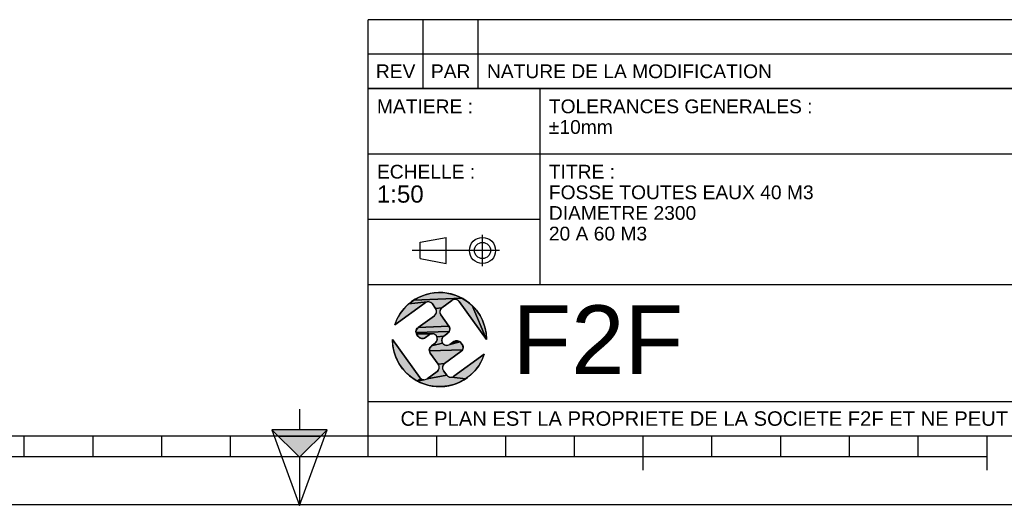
# Model space of a CAD drawing. Header units: millimetres. Extents: x 0 to 420, y 0 to 297.
# Tile 19 of 31: x 169 to 313, y 0 to 71. Entities that reach past the tile are written whole.
import ezdxf

# ---------------------------------------------------------------- set-up
doc = ezdxf.new("R2010")
doc.units = ezdxf.units.MM
doc.header["$LTSCALE"] = 23.1
doc.layers.get('0').update_dxf_attribs({"linetype": 'CONTINUOUS'})
doc.styles.get("Standard").update_dxf_attribs({"font": 'arial.ttf'})

# ---------------------------------------------------------------- blocks, each defined once
blk = doc.blocks.new('MARGEA3_BL0', base_point=(210.000078, 148.5))
at = {"color": 7, "linetype": 'Continuous'}
for p, q in [((10.000078, 10.000001), (410.000078, 10.000001)), ((170.000078, 7.000001), (170.000078, 10.000001)), ((180.000078, 7.000001), (180.000078, 10.000001)), ((190.000078, 7.000001), (190.000078, 10.000001)), ((200.000078, 7.000001), (200.000078, 10.000001)), ((220.000078, 7.000001), (220.000078, 10.000001)), ((230.000078, 7.000001), (230.000078, 10.000001)), ((240.000078, 7.000001), (240.000078, 10.000001)), ((250.000078, 7.000001), (250.000078, 10.000001)), ((260.000078, 5.000001), (260.000078, 10.000001)), ((270.000078, 7.000001), (270.000078, 10.000001)), ((280.000078, 7.000001), (280.000078, 10.000001)), ((290.000078, 7.000001), (290.000078, 10.000001)), ((300.000078, 7.000001), (300.000078, 10.000001)), ((310.000078, 5.000001), (310.000078, 10.000001)), ((110.000078, 7.000001), (310.000078, 7.000001)), ((0.000078, 0), (420.000078, 0))]:
    blk.add_line(p, q, dxfattribs=at)
blk = doc.blocks.new('REPERE_ORIENTATION_BL1', base_point=(210.02, 6.88))
at = {"color": 7, "linetype": 'Continuous'}
for p, q in [((210.02, 13.88), (210.02, 10.88)), ((210.02, 6.88), (206.02, 10.88)), ((214.02, 10.88), (206.02, 10.88)), ((206.02, 10.88), (210.02, -0.12)), ((210.02, 6.88), (214.02, 10.88)), ((210.02, -0.12), (214.02, 10.88)), ((213.02, 9.88), (207.02, 9.88)), ((210.02, 6.88), (210.02, -0.12))]:
    blk.add_line(p, q, dxfattribs=at)
blk.add_solid([(206.02, 10.88), (210.02, 6.88), (214.02, 10.88)], dxfattribs=at)
blk = doc.blocks.new('ISO_BL2', base_point=(232.75, 36.94))
at = {"color": 2, "linetype": 'Continuous'}
for p, q in [((227.55, 38.13), (231.35, 38.84)), ((231.35, 35.04), (231.35, 38.84)), ((236.63, 34.66), (236.63, 39.22)), ((227.55, 35.76), (227.55, 38.13)), ((239.09, 36.94), (226.41, 36.94)), ((227.55, 35.76), (231.35, 35.04))]:
    blk.add_line(p, q, dxfattribs=at)
for radius in [1.9, 1.18]:
    blk.add_circle((236.63, 36.94), radius, dxfattribs=at)
blk = doc.blocks.new('LOGO-F2F-A3_BL3', base_point=(230.38, 23.99))
at = {"linetype": 'Continuous'}
for points in [[(229.18, 30.73), (230.09, 30.83), (231.01, 30.81), (231.92, 30.66), (232.8, 30.39), (233.64, 30.01), (226.63, 29.71), (227.43, 30.17), (228.28, 30.51)], [(228.29, 29.32), (223.88, 26.13), (224.22, 26.98), (224.68, 27.78), (225.24, 28.51), (225.89, 29.16), (228.6, 29.45), (228.44, 29.41)], [(232.34, 29.76), (232.19, 29.68), (230.73, 28.62), (229.81, 28.51), (229.34, 29.16), (229.23, 29.28), (229.09, 29.38), (228.93, 29.44), (228.77, 29.47), (228.6, 29.45), (225.89, 29.16), (226.63, 29.71), (233.64, 30.01), (234.42, 29.52), (235.12, 28.93), (237.23, 23.99), (233.24, 29.51), (233.13, 29.63), (232.99, 29.73), (232.83, 29.79), (232.67, 29.82), (232.5, 29.81)], [(237.17, 24.9), (237.23, 23.99), (235.12, 28.93), (235.74, 28.25), (236.27, 27.49), (236.68, 26.67), (236.99, 25.81)], [(230.61, 28.51), (230.51, 28.37), (230.45, 28.21), (230.42, 28.05), (230.43, 27.88), (230.48, 27.72), (230.56, 27.57), (231.74, 25.95), (227.26, 25.74), (229.64, 27.46), (229.76, 27.57), (229.86, 27.71), (229.92, 27.87), (229.95, 28.03), (229.94, 28.2), (229.89, 28.36), (229.81, 28.51), (230.73, 28.62)], [(231.82, 25.81), (231.87, 25.65), (231.88, 25.48), (231.85, 25.31), (231.79, 25.16), (226.96, 25), (226.95, 25.17), (226.98, 25.33), (227.04, 25.49), (227.14, 25.63), (227.26, 25.74), (231.74, 25.95)], [(231.69, 25.02), (231.57, 24.91), (231, 24.5), (230.01, 24.38), (229.93, 24.52), (229.82, 24.65), (229.68, 24.74), (229.53, 24.81), (229.36, 24.83), (227.01, 24.84), (226.96, 25), (231.79, 25.16)], [(229.03, 24.77), (228.88, 24.69), (228.32, 24.28), (228.17, 24.2), (228.01, 24.15), (227.84, 24.14), (227.68, 24.17), (227.52, 24.23), (227.38, 24.33), (227.27, 24.45), (227.09, 24.69), (227.01, 24.84), (229.36, 24.83), (229.19, 24.82)], [(230.88, 24.38), (230.78, 24.24), (230.72, 24.09), (230.69, 23.92), (230.7, 23.76), (230.75, 23.59), (230.83, 23.45), (229.2, 23.07), (229.76, 23.48), (229.89, 23.59), (229.98, 23.73), (230.05, 23.88), (230.07, 24.05), (230.06, 24.22), (230.01, 24.38), (231, 24.5)], [(223.59, 23.07), (223.53, 23.99), (227.53, 18.46), (227.64, 18.34), (227.13, 17.96), (226.35, 18.45), (225.64, 19.04), (225.02, 19.72), (224.5, 20.48), (224.08, 21.3), (223.78, 22.17)], [(233.49, 23.52), (233.67, 23.28), (233.75, 23.13), (233.8, 22.97), (233.81, 22.8), (233.79, 22.64), (233.72, 22.48), (228.9, 22.33), (228.89, 22.49), (228.91, 22.66), (228.98, 22.82), (229.07, 22.95), (229.2, 23.07), (230.83, 23.45), (230.95, 23.32), (231.08, 23.23), (231.24, 23.16), (231.41, 23.14), (231.57, 23.15), (231.73, 23.2), (231.88, 23.28), (233.38, 23.65)], [(232.92, 23.83), (233.09, 23.8), (233.24, 23.74), (233.38, 23.65), (231.88, 23.28), (232.45, 23.69), (232.59, 23.77), (232.75, 23.82)], [(233.63, 22.34), (233.5, 22.23), (231.12, 20.51), (230.2, 20.4), (229.03, 22.02), (228.95, 22.16), (228.9, 22.33), (233.72, 22.48)], [(234.87, 18.81), (234.14, 18.26), (232.17, 18.52), (232.33, 18.57), (232.47, 18.65), (236.89, 21.84), (236.54, 20.99), (236.09, 20.19), (235.53, 19.46)], [(231, 20.4), (230.9, 20.26), (230.84, 20.1), (230.82, 19.94), (230.83, 19.77), (230.87, 19.61), (230.96, 19.46), (231.43, 18.82), (228.57, 18.3), (230.03, 19.35), (230.16, 19.46), (230.25, 19.6), (230.32, 19.76), (230.34, 19.92), (230.33, 20.09), (230.28, 20.25), (230.2, 20.4), (231.12, 20.51)], [(232, 18.51), (232.17, 18.52), (234.14, 18.26), (233.34, 17.81), (232.48, 17.47), (231.59, 17.24), (230.67, 17.14), (229.75, 17.16), (228.85, 17.31), (227.96, 17.58), (227.13, 17.96), (228.1, 18.15), (228.27, 18.17), (228.43, 18.21), (228.57, 18.3), (231.43, 18.82), (231.54, 18.69), (231.68, 18.6), (231.83, 18.53)], [(228.1, 18.15), (227.13, 17.96), (227.64, 18.34), (227.78, 18.24), (227.93, 18.18)]]:
    blk.add_hatch(color=2, dxfattribs=at).paths.add_polyline_path(points)
at = {"color": 2, "linetype": 'Continuous'}
for p, q in [((226.63, 29.71), (227.43, 30.17)), ((227.43, 30.17), (228.28, 30.51)), ((228.28, 30.51), (229.18, 30.73)), ((229.18, 30.73), (230.09, 30.83)), ((230.09, 30.83), (231.01, 30.81)), ((231.01, 30.81), (231.92, 30.66)), ((231.92, 30.66), (232.8, 30.39)), ((232.8, 30.39), (233.64, 30.01)), ((225.24, 28.51), (225.89, 29.16)), ((225.89, 29.16), (226.63, 29.71)), ((228.6, 29.45), (225.89, 29.16)), ((233.64, 30.01), (226.63, 29.71)), ((228.44, 29.41), (228.29, 29.32)), ((228.6, 29.45), (228.44, 29.41)), ((228.77, 29.47), (228.6, 29.45)), ((228.93, 29.44), (228.77, 29.47)), ((229.09, 29.38), (228.93, 29.44)), ((229.23, 29.28), (229.09, 29.38)), ((229.34, 29.16), (229.23, 29.28)), ((232.34, 29.76), (232.19, 29.68)), ((232.5, 29.81), (232.34, 29.76)), ((232.67, 29.82), (232.5, 29.81)), ((232.83, 29.79), (232.67, 29.82)), ((232.99, 29.73), (232.83, 29.79)), ((233.13, 29.63), (232.99, 29.73)), ((233.24, 29.51), (233.13, 29.63)), ((233.64, 30.01), (234.42, 29.52)), ((234.42, 29.52), (235.12, 28.93)), ((235.12, 28.93), (237.23, 23.99)), ((235.12, 28.93), (235.74, 28.25)), ((224.22, 26.98), (224.68, 27.78)), ((224.68, 27.78), (225.24, 28.51)), ((229.64, 27.46), (229.76, 27.57)), ((229.76, 27.57), (229.86, 27.71)), ((230.73, 28.62), (229.81, 28.51)), ((229.89, 28.36), (229.81, 28.51)), ((229.86, 27.71), (229.92, 27.87)), ((229.94, 28.2), (229.89, 28.36)), ((229.92, 27.87), (229.95, 28.03)), ((229.95, 28.03), (229.94, 28.2)), ((230.45, 28.21), (230.42, 28.05)), ((230.42, 28.05), (230.43, 27.88)), ((230.43, 27.88), (230.48, 27.72)), ((230.51, 28.37), (230.45, 28.21)), ((230.48, 27.72), (230.56, 27.57)), ((230.61, 28.51), (230.51, 28.37)), ((230.73, 28.62), (230.61, 28.51)), ((235.74, 28.25), (236.27, 27.49)), ((236.27, 27.49), (236.68, 26.67)), ((223.88, 26.13), (224.22, 26.98)), ((231.74, 25.95), (227.26, 25.74)), ((231.74, 25.95), (231.82, 25.81)), ((231.82, 25.81), (231.87, 25.65)), ((236.68, 26.67), (236.99, 25.81)), ((236.99, 25.81), (237.17, 24.9)), ((226.95, 25.17), (226.98, 25.33)), ((226.96, 25), (226.95, 25.17)), ((231.79, 25.16), (226.96, 25)), ((227.01, 24.84), (226.96, 25)), ((226.98, 25.33), (227.04, 25.49)), ((227.09, 24.69), (227.01, 24.84)), ((229.36, 24.83), (227.01, 24.84)), ((227.04, 25.49), (227.14, 25.63)), ((227.14, 25.63), (227.26, 25.74)), ((227.38, 24.33), (227.27, 24.45)), ((229.03, 24.77), (228.88, 24.69)), ((229.19, 24.82), (229.03, 24.77)), ((229.36, 24.83), (229.19, 24.82)), ((229.53, 24.81), (229.36, 24.83)), ((229.68, 24.74), (229.53, 24.81)), ((229.82, 24.65), (229.68, 24.74)), ((229.93, 24.52), (229.82, 24.65)), ((230.01, 24.38), (229.93, 24.52)), ((231, 24.5), (230.01, 24.38)), ((230.06, 24.22), (230.01, 24.38)), ((230.88, 24.38), (230.78, 24.24)), ((231, 24.5), (230.88, 24.38)), ((231.69, 25.02), (231.57, 24.91)), ((231.79, 25.16), (231.69, 25.02)), ((231.85, 25.31), (231.79, 25.16)), ((231.88, 25.48), (231.85, 25.31)), ((231.87, 25.65), (231.88, 25.48)), ((237.17, 24.9), (237.23, 23.99)), ((223.59, 23.07), (223.53, 23.99)), ((223.78, 22.17), (223.59, 23.07)), ((227.52, 24.23), (227.38, 24.33)), ((227.68, 24.17), (227.52, 24.23)), ((227.84, 24.14), (227.68, 24.17)), ((228.01, 24.15), (227.84, 24.14)), ((228.17, 24.2), (228.01, 24.15)), ((228.32, 24.28), (228.17, 24.2)), ((228.98, 22.82), (229.07, 22.95)), ((229.07, 22.95), (229.2, 23.07)), ((230.83, 23.45), (229.2, 23.07)), ((229.76, 23.48), (229.89, 23.59)), ((229.89, 23.59), (229.98, 23.73)), ((229.98, 23.73), (230.05, 23.88)), ((230.05, 23.88), (230.07, 24.05)), ((230.07, 24.05), (230.06, 24.22)), ((230.72, 24.09), (230.69, 23.92)), ((230.69, 23.92), (230.7, 23.76)), ((230.7, 23.76), (230.75, 23.59)), ((230.78, 24.24), (230.72, 24.09)), ((230.75, 23.59), (230.83, 23.45)), ((230.83, 23.45), (230.95, 23.32)), ((230.95, 23.32), (231.08, 23.23)), ((231.08, 23.23), (231.24, 23.16)), ((231.24, 23.16), (231.41, 23.14)), ((231.41, 23.14), (231.57, 23.15)), ((231.57, 23.15), (231.73, 23.2)), ((231.73, 23.2), (231.88, 23.28)), ((233.38, 23.65), (231.88, 23.28)), ((232.45, 23.69), (232.59, 23.77)), ((232.59, 23.77), (232.75, 23.82)), ((232.75, 23.82), (232.92, 23.83)), ((232.92, 23.83), (233.09, 23.8)), ((233.09, 23.8), (233.24, 23.74)), ((233.24, 23.74), (233.38, 23.65)), ((233.38, 23.65), (233.49, 23.52)), ((233.67, 23.28), (233.75, 23.13)), ((233.75, 23.13), (233.8, 22.97)), ((233.8, 22.97), (233.81, 22.8)), ((224.08, 21.3), (223.78, 22.17)), ((228.89, 22.49), (228.91, 22.66)), ((228.9, 22.33), (228.89, 22.49)), ((233.72, 22.48), (228.9, 22.33)), ((228.95, 22.16), (228.9, 22.33)), ((228.91, 22.66), (228.98, 22.82)), ((229.03, 22.02), (228.95, 22.16)), ((233.63, 22.34), (233.5, 22.23)), ((233.72, 22.48), (233.63, 22.34)), ((233.79, 22.64), (233.72, 22.48)), ((233.81, 22.8), (233.79, 22.64)), ((236.89, 21.84), (236.54, 20.99)), ((224.5, 20.48), (224.08, 21.3)), ((225.02, 19.72), (224.5, 20.48)), ((231.12, 20.51), (230.2, 20.4)), ((230.28, 20.25), (230.2, 20.4)), ((230.33, 20.09), (230.28, 20.25)), ((230.34, 19.92), (230.33, 20.09)), ((230.84, 20.1), (230.82, 19.94)), ((230.9, 20.26), (230.84, 20.1)), ((231, 20.4), (230.9, 20.26)), ((231.12, 20.51), (231, 20.4)), ((236.09, 20.19), (235.53, 19.46)), ((236.54, 20.99), (236.09, 20.19)), ((225.64, 19.04), (225.02, 19.72)), ((226.35, 18.45), (225.64, 19.04)), ((231.43, 18.82), (228.57, 18.3)), ((230.03, 19.35), (230.16, 19.46)), ((230.16, 19.46), (230.25, 19.6)), ((230.25, 19.6), (230.32, 19.76)), ((230.32, 19.76), (230.34, 19.92)), ((230.82, 19.94), (230.83, 19.77)), ((230.83, 19.77), (230.87, 19.61)), ((230.87, 19.61), (230.96, 19.46)), ((231.43, 18.82), (231.54, 18.69)), ((231.54, 18.69), (231.68, 18.6)), ((232.33, 18.57), (232.47, 18.65)), ((234.87, 18.81), (234.14, 18.26)), ((235.53, 19.46), (234.87, 18.81)), ((227.13, 17.96), (226.35, 18.45)), ((227.64, 18.34), (227.13, 17.96)), ((228.1, 18.15), (227.13, 17.96)), ((227.96, 17.58), (227.13, 17.96)), ((227.53, 18.46), (227.64, 18.34)), ((227.64, 18.34), (227.78, 18.24)), ((227.78, 18.24), (227.93, 18.18)), ((227.93, 18.18), (228.1, 18.15)), ((228.85, 17.31), (227.96, 17.58)), ((228.1, 18.15), (228.27, 18.17)), ((228.27, 18.17), (228.43, 18.21)), ((228.43, 18.21), (228.57, 18.3)), ((229.75, 17.16), (228.85, 17.31)), ((231.59, 17.24), (230.67, 17.14)), ((232.48, 17.47), (231.59, 17.24)), ((231.68, 18.6), (231.83, 18.53)), ((231.83, 18.53), (232, 18.51)), ((232, 18.51), (232.17, 18.52)), ((232.17, 18.52), (232.33, 18.57)), ((234.14, 18.26), (232.17, 18.52)), ((233.34, 17.81), (232.48, 17.47)), ((234.14, 18.26), (233.34, 17.81)), ((230.67, 17.14), (229.75, 17.16))]:
    blk.add_line(p, q, dxfattribs=at)
at = {"color": 7, "linetype": 'Continuous'}
for p, q in [((223.88, 26.13), (228.29, 29.32)), ((229.34, 29.16), (229.81, 28.51)), ((230.73, 28.62), (232.19, 29.68)), ((233.24, 29.51), (237.23, 23.99)), ((229.64, 27.46), (227.26, 25.74)), ((231.74, 25.95), (230.56, 27.57)), ((227.09, 24.69), (227.27, 24.45)), ((228.32, 24.28), (228.88, 24.69)), ((231, 24.5), (231.57, 24.91)), ((227.53, 18.46), (223.53, 23.99)), ((229.76, 23.48), (229.2, 23.07)), ((232.45, 23.69), (231.88, 23.28)), ((233.67, 23.28), (233.49, 23.52)), ((229.03, 22.02), (230.2, 20.4)), ((231.12, 20.51), (233.5, 22.23)), ((236.89, 21.84), (232.47, 18.65)), ((230.03, 19.35), (228.57, 18.3)), ((231.43, 18.82), (230.96, 19.46))]:
    blk.add_line(p, q, dxfattribs=at)
at = {"color": 2, "linetype": 'Continuous'}
for points in [[(229.18, 30.73), (230.09, 30.83), (231.01, 30.81), (231.92, 30.66), (232.8, 30.39), (233.64, 30.01), (226.63, 29.71), (227.43, 30.17), (228.28, 30.51), (229.18, 30.73)], [(228.29, 29.32), (223.88, 26.13), (224.22, 26.98), (224.68, 27.78), (225.24, 28.51), (225.89, 29.16), (228.6, 29.45), (228.44, 29.41), (228.29, 29.32)], [(232.34, 29.76), (232.19, 29.68), (230.73, 28.62), (229.81, 28.51), (229.34, 29.16), (229.23, 29.28), (229.09, 29.38), (228.93, 29.44), (228.77, 29.47), (228.6, 29.45), (225.89, 29.16), (226.63, 29.71), (233.64, 30.01), (234.42, 29.52), (235.12, 28.93), (237.23, 23.99), (233.24, 29.51), (233.13, 29.63), (232.99, 29.73), (232.83, 29.79), (232.67, 29.82), (232.5, 29.81), (232.34, 29.76)], [(237.17, 24.9), (237.23, 23.99), (235.12, 28.93), (235.74, 28.25), (236.27, 27.49), (236.68, 26.67), (236.99, 25.81), (237.17, 24.9)], [(230.61, 28.51), (230.51, 28.37), (230.45, 28.21), (230.42, 28.05), (230.43, 27.88), (230.48, 27.72), (230.56, 27.57), (231.74, 25.95), (227.26, 25.74), (229.64, 27.46), (229.76, 27.57), (229.86, 27.71), (229.92, 27.87), (229.95, 28.03), (229.94, 28.2), (229.89, 28.36), (229.81, 28.51), (230.73, 28.62), (230.61, 28.51)], [(231.82, 25.81), (231.87, 25.65), (231.88, 25.48), (231.85, 25.31), (231.79, 25.16), (226.96, 25), (226.95, 25.17), (226.98, 25.33), (227.04, 25.49), (227.14, 25.63), (227.26, 25.74), (231.74, 25.95), (231.82, 25.81)], [(231.69, 25.02), (231.57, 24.91), (231, 24.5), (230.01, 24.38), (229.93, 24.52), (229.82, 24.65), (229.68, 24.74), (229.53, 24.81), (229.36, 24.83), (227.01, 24.84), (226.96, 25), (231.79, 25.16), (231.69, 25.02)], [(229.03, 24.77), (228.88, 24.69), (228.32, 24.28), (228.17, 24.2), (228.01, 24.15), (227.84, 24.14), (227.68, 24.17), (227.52, 24.23), (227.38, 24.33), (227.27, 24.45), (227.09, 24.69), (227.01, 24.84), (229.36, 24.83), (229.19, 24.82), (229.03, 24.77)], [(230.88, 24.38), (230.78, 24.24), (230.72, 24.09), (230.69, 23.92), (230.7, 23.76), (230.75, 23.59), (230.83, 23.45), (229.2, 23.07), (229.76, 23.48), (229.89, 23.59), (229.98, 23.73), (230.05, 23.88), (230.07, 24.05), (230.06, 24.22), (230.01, 24.38), (231, 24.5), (230.88, 24.38)], [(223.59, 23.07), (223.53, 23.99), (227.53, 18.46), (227.64, 18.34), (227.13, 17.96), (226.35, 18.45), (225.64, 19.04), (225.02, 19.72), (224.5, 20.48), (224.08, 21.3), (223.78, 22.17), (223.59, 23.07)], [(233.49, 23.52), (233.67, 23.28), (233.75, 23.13), (233.8, 22.97), (233.81, 22.8), (233.79, 22.64), (233.72, 22.48), (228.9, 22.33), (228.89, 22.49), (228.91, 22.66), (228.98, 22.82), (229.07, 22.95), (229.2, 23.07), (230.83, 23.45), (230.95, 23.32), (231.08, 23.23), (231.24, 23.16), (231.41, 23.14), (231.57, 23.15), (231.73, 23.2), (231.88, 23.28), (233.38, 23.65), (233.49, 23.52)], [(232.92, 23.83), (233.09, 23.8), (233.24, 23.74), (233.38, 23.65), (231.88, 23.28), (232.45, 23.69), (232.59, 23.77), (232.75, 23.82), (232.92, 23.83)], [(233.63, 22.34), (233.5, 22.23), (231.12, 20.51), (230.2, 20.4), (229.03, 22.02), (228.95, 22.16), (228.9, 22.33), (233.72, 22.48), (233.63, 22.34)], [(234.87, 18.81), (234.14, 18.26), (232.17, 18.52), (232.33, 18.57), (232.47, 18.65), (236.89, 21.84), (236.54, 20.99), (236.09, 20.19), (235.53, 19.46), (234.87, 18.81)], [(231, 20.4), (230.9, 20.26), (230.84, 20.1), (230.82, 19.94), (230.83, 19.77), (230.87, 19.61), (230.96, 19.46), (231.43, 18.82), (228.57, 18.3), (230.03, 19.35), (230.16, 19.46), (230.25, 19.6), (230.32, 19.76), (230.34, 19.92), (230.33, 20.09), (230.28, 20.25), (230.2, 20.4), (231.12, 20.51), (231, 20.4)], [(232, 18.51), (232.17, 18.52), (234.14, 18.26), (233.34, 17.81), (232.48, 17.47), (231.59, 17.24), (230.67, 17.14), (229.75, 17.16), (228.85, 17.31), (227.96, 17.58), (227.13, 17.96), (228.1, 18.15), (228.27, 18.17), (228.43, 18.21), (228.57, 18.3), (231.43, 18.82), (231.54, 18.69), (231.68, 18.6), (231.83, 18.53), (232, 18.51)], [(228.1, 18.15), (227.13, 17.96), (227.64, 18.34), (227.78, 18.24), (227.93, 18.18), (228.1, 18.15)]]:
    blk.add_lwpolyline(points, dxfattribs=at)
at = {"color": 7, "linetype": 'Continuous'}
for centre, radius, start, end in [((230.38, 23.99), 6.85, 0, 161.7653), ((228.73, 28.72), 0.75, 35.8827, 125.8827), ((232.63, 29.07), 0.75, 35.8827, 125.8827), ((229.2, 28.07), 0.75, 305.8827, 35.8827), ((231.17, 28.01), 0.75, 125.8827, 215.8827), ((231.13, 25.51), 0.75, 305.8827, 35.8827), ((227.7, 25.13), 0.75, 125.8827, 215.8827), ((227.88, 24.89), 0.75, 215.8827, 305.8827), ((229.32, 24.08), 0.75, 305.8827, 125.8827), ((231.44, 23.89), 0.75, 125.8827, 305.8827), ((230.38, 23.99), 6.85, 180, 341.7653), ((229.64, 22.46), 0.75, 125.8827, 215.8827), ((232.89, 23.08), 0.75, 35.8827, 125.8827), ((233.06, 22.84), 0.75, 305.8827, 35.8827), ((229.59, 19.96), 0.75, 305.8827, 35.8827), ((231.56, 19.9), 0.75, 125.8827, 215.8827), ((232.03, 19.26), 0.75, 215.8827, 305.8827), ((228.13, 18.9), 0.75, 215.8827, 305.8827)]:
    blk.add_arc(centre, radius, start, end, dxfattribs=at)
blk = doc.blocks.new('*T5')
at = {"color": 2, "linetype": 'Continuous'}
for p, q in [((0, 0), (0, 50.5)), ((0, 50.5), (190, 50.5)), ((25, 22), (25, 50.5)), ((100, 5), (100, 50.5)), ((160, 5), (160, 50.5)), ((190, 0), (190, 50.5)), ((0, 41), (100, 41)), ((160, 41), (190, 41)), ((0, 31.5), (25, 31.5)), ((160, 31.5), (190, 31.5)), ((0, 22), (190, 22)), ((175, 5), (175, 22)), ((100, 15), (190, 15)), ((0, 5), (190, 5)), ((0, 0), (190, 0))]:
    blk.add_line(p, q, dxfattribs=at)
at = {"color": 5, "linetype": 'Continuous', "line_spacing_factor": 0.9}
for s, insert, char_height, width, attachment_point in [('MATIERE :\\P ', (1.28, 48.9), 2, 27.8662, 1), ('TOLERANCES GENERALES :\\P±10mm', (26.28, 48.9), 2, 76.5502, 1), ('OBSERVATIONS :\\P \\PMasse : 2138,171 Kg\\PVolume matière : 0,801 m3\\PSurface dévelop. int. et ext. : 167,543 m²', (101.28, 48.9), 2, 100.5056, 1), ('ECHELLE :\\P\\H2.5;1:50', (1.28, 39.4), 2, 28.5204, 1), ('TITRE :\\PFOSSE TOUTES EAUX 40 M3\\PDIAMETRE 2300\\P20 A 60 M3', (26.28, 39.4), 2, 76.8476, 1), ('DATE :\\P03/02/2021', (175, 29.25), 2, 27.9554, 2), ('A3', (182.5, 20.4), 4, 13.6506, 2), ('REFERENCE PRODUIT : FTE3/6317/40', (130, 19.5), 2, 101.0558, 2), ('LANGUE : FR', (167.5, 19.25), 1.5, 26.2639, 2), ('N°: A2200.21.042', (130, 12.5), 5, 110.3346, 2), ('A', (167.5, 12.5), 5, 9.2937, 2), ('FOLIO:  \\P\\H3.0;1/1', (182.5, 12.81), 1.5, 16.0372, 2), ('CE PLAN EST LA PROPRIETE DE LA SOCIETE F2F ET NE PEUT ETRE REPRODUIT OU COMMUNIQUE SANS SON AUTORISATION', (95, 3.55), 2.1, 360.4506, 2)]:
    blk.add_mtext(s, dxfattribs=dict(at, insert=insert, char_height=char_height, width=width, attachment_point=attachment_point))
blk = doc.blocks.new('*T6')
at = {"color": 2, "linetype": 'Continuous'}
for p, q in [((190, 10), (0, 10)), ((0, 0), (0, 10)), ((8, 0), (8, 10)), ((16, 0), (16, 10)), ((174, 0), (174, 10)), ((190, 0), (190, 10)), ((190, 5), (0, 5)), ((190, 0), (0, 0))]:
    blk.add_line(p, q, dxfattribs=at)
at = {"color": 5, "linetype": 'Continuous', "char_height": 2, "line_spacing_factor": 0.9}
for s, insert, width, attachment_point in [('REV', (4, 3.5), 11.4647, 2), ('PAR', (12, 3.5), 11.4647, 2), ('NATURE DE LA MODIFICATION', (17.28, 3.5), 82.7212, 1), ('DATE', (182, 3.5), 14.8699, 2)]:
    blk.add_mtext(s, dxfattribs=dict(at, insert=insert, width=width, attachment_point=attachment_point))

msp = doc.modelspace()

# ---------------------------------------------------------------- linework, layer by layer
at = {"color": 7, "linetype": 'Continuous'}
msp.add_line((0, 0), (420, 0), dxfattribs=at)

# ---------------------------------------------------------------- block references
for name, p in [('MARGEA3_BL0', (210, 148.5)), ('REPERE_ORIENTATION_BL1', (210.02, 6.88))]:
    msp.add_blockref(name, p, dxfattribs=at)
for name, p in [('*T6', (220, 60.5)), ('*T5', (220, 10))]:
    msp.add_blockref(name, p)
at = {"color": 2, "linetype": 'Continuous'}
for name, p in [('ISO_BL2', (232.75, 36.94)), ('LOGO-F2F-A3_BL3', (230.38, 23.99))]:
    msp.add_blockref(name, p, dxfattribs=at)

# ---------------------------------------------------------------- texts
at = {"color": 5, "linetype": 'Continuous', "insert": (240.98, 28.96), "char_height": 10, "width": 24.7955, "attachment_point": 1, "line_spacing_factor": 0.9}
msp.add_mtext('F2F', dxfattribs=at)

doc.saveas('drawing.dxf')
